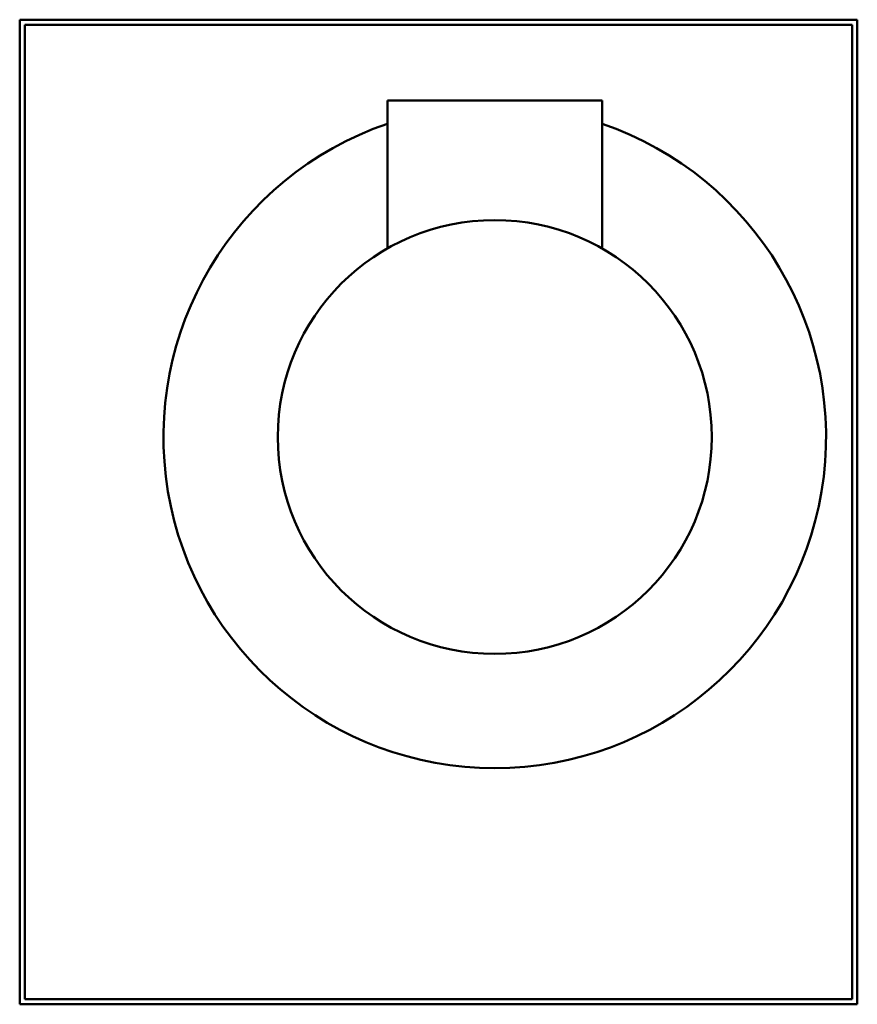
# Model space of a CAD drawing. Header units: millimetres. Extents: x 252 to 587, y 100 to 494.
import ezdxf

# ---------------------------------------------------------------- set-up
doc = ezdxf.new("R2010")
doc.units = ezdxf.units.MM
doc.header["$LTSCALE"] = 2
doc.layers.add('Widoczne (ISO)', color=7, linetype='Continuous', lineweight=50)

msp = doc.modelspace()

# ---------------------------------------------------------------- linework, layer by layer
at = {"layer": 'Widoczne (ISO)'}
for p, q in [((587.5, 494), (252.5, 494)), ((252.5, 100), (252.5, 494)), ((587.5, 494), (587.5, 100)), ((254.5, 492), (254.5, 102)), ((585.5, 492), (254.5, 492)), ((585.5, 102), (585.5, 492)), ((399.57, 461.7), (485.42, 461.7)), ((399.57, 461.7), (399.57, 402.44)), ((485.42, 461.7), (485.42, 402.44)), ((252.5, 100), (587.5, 100)), ((254.5, 102), (585.5, 102))]:
    msp.add_line(p, q, dxfattribs=at)
msp.add_circle((442.5, 327), 86.8, dxfattribs=at)
msp.add_arc((442.5, 327), 132.5, 108.9027, 71.0973, dxfattribs=at)

doc.saveas('drawing.dxf')
